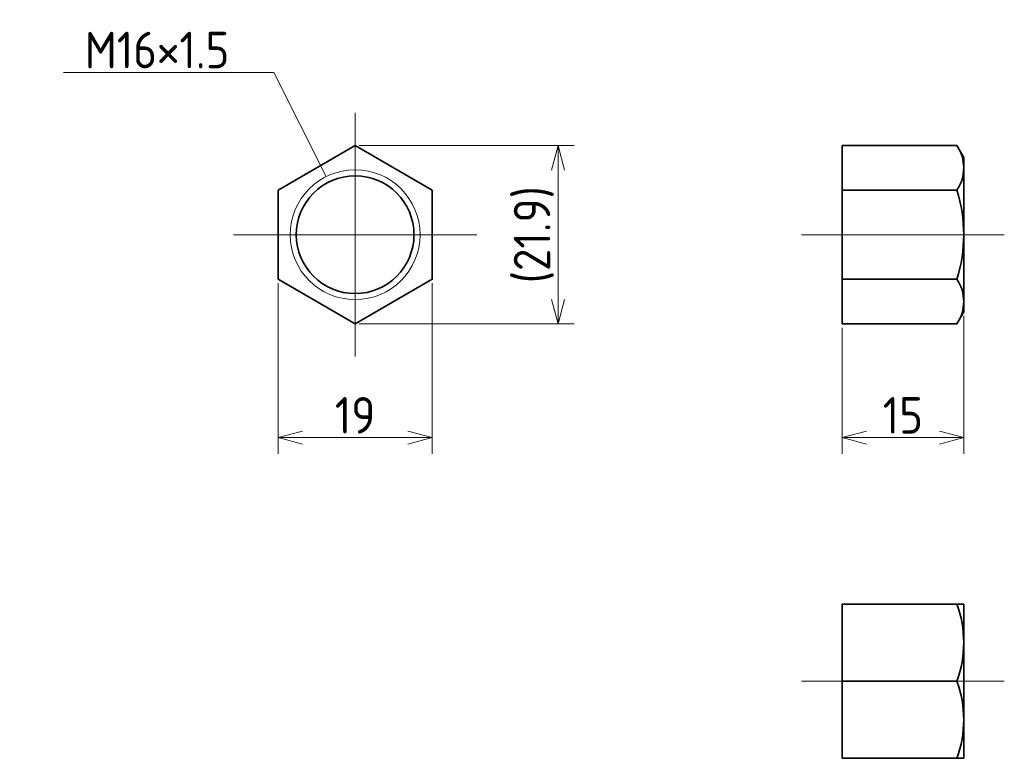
# Model space of a CAD drawing. Header units: millimetres. Extents: x 114 to 235, y 120 to 211.
import ezdxf

# ---------------------------------------------------------------- set-up
doc = ezdxf.new("R2010")
doc.units = ezdxf.units.MM
doc.linetypes.add('CENTER', pattern=[50.8, 31.75, -6.35, 6.35, -6.35])
doc.layers.get('0').update_dxf_attribs({"plot": 0})
doc.layers.add('図形', color=7, linetype='Continuous', lineweight=35)
doc.layers.add('寸法・文字', color=3, linetype='Continuous', lineweight=18)
doc.layers.get('0').off()
doc.styles.add('Dimension', font='isocp.shx', dxfattribs={"bigfont": 'bigfont.shx'})
doc.dimstyles.new('DXF用', dxfattribs={"dimtxt": 4.5, "dimasz": 3, "dimexe": 2, "dimexo": 0.5, "dimgap": 0.5, "dimtad": 1, "dimdec": 3, "dimdsep": 46, "dimtxsty": 'Dimension', "dimblk": 'OPEN30', "dimcen": 2.5, "dimclrd": 3, "dimclre": 3, "dimclrt": 3, "dimazin": 2, "dimtfac": 1, "dimtdec": 3, "dimtmove": 0, "dimatfit": 3, "dimldrblk": 'OPEN30', "dimfxl": 1, "dimlwd": 18, "dimlwe": 18, "dimarcsym": 0})

# ---------------------------------------------------------------- blocks, each defined once
blk = doc.blocks.new('_Open30')
at = {"color": 0, "linetype": 'ByBlock', "lineweight": -2}
for p, q in [((-1, 0.268), (0, 0)), ((0, 0), (-1, -0.268)), ((0, 0), (-1, 0))]:
    blk.add_line(p, q, dxfattribs=at)
blk = doc.blocks.new('*D1')
at = {"layer": 'Defpoints', "color": 0}
for p in [(145.5, 179.52), (164.5, 179.52), (164.5, 160)]:
    blk.add_point(p, dxfattribs=at)
at = {"layer": '寸法・文字', "color": 3, "lineweight": 18}
for p, q in [((145.5, 179.02), (145.5, 158)), ((164.5, 179.02), (164.5, 158)), ((148.5, 160), (161.5, 160))]:
    blk.add_line(p, q, dxfattribs=at)
at = {"layer": '寸法・文字', "color": 3, "lineweight": 18, "xscale": 3, "yscale": 3, "zscale": 3, "rotation": 180}
blk.add_blockref('_Open30', (145.5, 160), dxfattribs=at)
at = {"layer": '寸法・文字', "color": 3, "lineweight": 18, "xscale": 3, "yscale": 3, "zscale": 3}
blk.add_blockref('_Open30', (164.5, 160), dxfattribs=at)
at = {"layer": '寸法・文字', "color": 3, "insert": (155, 162.75), "char_height": 4.5, "attachment_point": 5, "style": 'Dimension'}
blk.add_mtext('19', dxfattribs=at)
blk = doc.blocks.new('*D2')
at = {"layer": 'Defpoints', "color": 0}
for p in [(155, 195.97), (155, 174.03), (180, 174.03)]:
    blk.add_point(p, dxfattribs=at)
at = {"layer": '寸法・文字', "color": 3, "lineweight": 18}
for p, q in [((155.5, 195.97), (182, 195.97)), ((180, 192.97), (180, 177.03)), ((155.5, 174.03), (182, 174.03))]:
    blk.add_line(p, q, dxfattribs=at)
at = {"layer": '寸法・文字', "color": 3, "lineweight": 18, "xscale": 3, "yscale": 3, "zscale": 3}
for p, rotation in [((180, 195.97), 90), ((180, 174.03), 270)]:
    blk.add_blockref('_Open30', p, dxfattribs=dict(at, rotation=rotation))
at = {"layer": '寸法・文字', "color": 3, "insert": (177.02, 185), "char_height": 4.5, "attachment_point": 5, "rotation": 90, "style": 'Dimension'}
blk.add_mtext('(21.9)', dxfattribs=at)
blk = doc.blocks.new('*D3')
at = {"layer": 'Defpoints', "color": 0}
for p in [(230, 175.5), (215, 174.03), (230, 160)]:
    blk.add_point(p, dxfattribs=at)
at = {"layer": '寸法・文字', "color": 3, "lineweight": 18}
for p, q in [((230, 175), (230, 158)), ((215, 173.53), (215, 158)), ((218, 160), (227, 160))]:
    blk.add_line(p, q, dxfattribs=at)
at = {"layer": '寸法・文字', "color": 3, "lineweight": 18, "xscale": 3, "yscale": 3, "zscale": 3, "rotation": 180}
blk.add_blockref('_Open30', (215, 160), dxfattribs=at)
at = {"layer": '寸法・文字', "color": 3, "lineweight": 18, "xscale": 3, "yscale": 3, "zscale": 3}
blk.add_blockref('_Open30', (230, 160), dxfattribs=at)
at = {"layer": '寸法・文字', "color": 3, "insert": (222.5, 162.75), "char_height": 4.5, "attachment_point": 5, "style": 'Dimension'}
blk.add_mtext('15', dxfattribs=at)

msp = doc.modelspace()

# ---------------------------------------------------------------- linework, layer by layer
at = {"layer": '図形', "color": 3, "linetype": 'CENTER', "lineweight": 18}
for p, q in [((155, 200), (155, 170)), ((140, 185), (170, 185)), ((210, 185), (235, 185)), ((210, 130), (235, 130))]:
    msp.add_line(p, q, dxfattribs=at)
at = {"layer": '図形'}
for p, q in [((215, 174.0303), (215, 195.9697)), ((229.1515, 195.9697), (215, 195.9697)), ((230, 194.5), (229.1515, 195.9697)), ((230, 175.5), (230, 194.5)), ((215, 190.4848), (229.1515, 190.4848)), ((215, 179.5152), (229.1515, 179.5152)), ((229.1515, 174.0303), (230, 175.5)), ((229.1515, 174.0303), (215, 174.0303)), ((215, 120.5), (215, 139.5)), ((215, 139.5), (230, 139.5)), ((230, 120.5), (230, 139.5)), ((215, 130), (229.1515, 130)), ((215, 120.5), (230, 120.5))]:
    msp.add_line(p, q, dxfattribs=at)
msp.add_lwpolyline([(145.5, 179.5152), (155, 174.0303), (164.5, 179.5152), (164.5, 190.4848), (155, 195.9697), (145.5, 190.4848)], close=True, dxfattribs=at)
at = {"layer": '図形', "color": 3, "lineweight": 18}
msp.add_circle((155, 185), 8, dxfattribs=at)
at = {"layer": '図形'}
msp.add_circle((155, 185), 7.25, dxfattribs=at)
for centre, radius, start, end in [((225.1439, 193.2272), 4.8561, 325.615753, 34.384247), ((211.8485, 185), 18.1515, 342.412046, 17.587954), ((225.1439, 176.7728), 4.8561, 325.615758, 34.384239), ((216.2803, 134.75), 13.7197, 339.743842, 20.256158), ((216.2803, 125.25), 13.7197, 339.743842, 20.256158)]:
    msp.add_arc(centre, radius, start, end, dxfattribs=at)

# ---------------------------------------------------------------- texts
at = {"layer": '寸法・文字', "insert": (139.5, 205.5), "char_height": 4.5, "attachment_point": 9, "style": 'Dimension'}
msp.add_mtext('M16×1.5', dxfattribs=at)

# ---------------------------------------------------------------- dimensions: what is measured, and where the dimension line sits
at = {"layer": '寸法・文字'}
dim = msp.add_linear_dim(base=(180, 174.0303), p1=(155, 195.9697), p2=(155, 174.0303), angle=90, text='(<>)', dimstyle='DXF用', override={"dimdec": 1}, dxfattribs=at)
dim.commit()
dim.dimension.update_dxf_attribs({"geometry": '*D2', "text_midpoint": (180, 185), "dimtype": 160})
for base, p1, p2, picture, middle in [((164.5, 160), (145.5, 179.5152), (164.5, 179.5152), '*D1', (155, 160)), ((230, 160), (215, 174.0303), (230, 175.5), '*D3', (222.5, 160))]:
    dim = msp.add_linear_dim(base=base, p1=p1, p2=p2, dimstyle='DXF用', dxfattribs=at)
    dim.commit()
    dim.dimension.update_dxf_attribs({"geometry": picture, "text_midpoint": middle, "dimtype": 160})

# ---------------------------------------------------------------- leaders
at = {"layer": '寸法・文字', "annotation_type": 0, "has_hookline": 1, "hookline_direction": 1, "text_width": 20.4364}
msp.add_leader([(151.4223, 192.1554), (145, 205), (140, 205)], dimstyle='DXF用', override={"dimgap": 0.5, "dimtad": 1}, dxfattribs=at)

doc.saveas('drawing.dxf')
